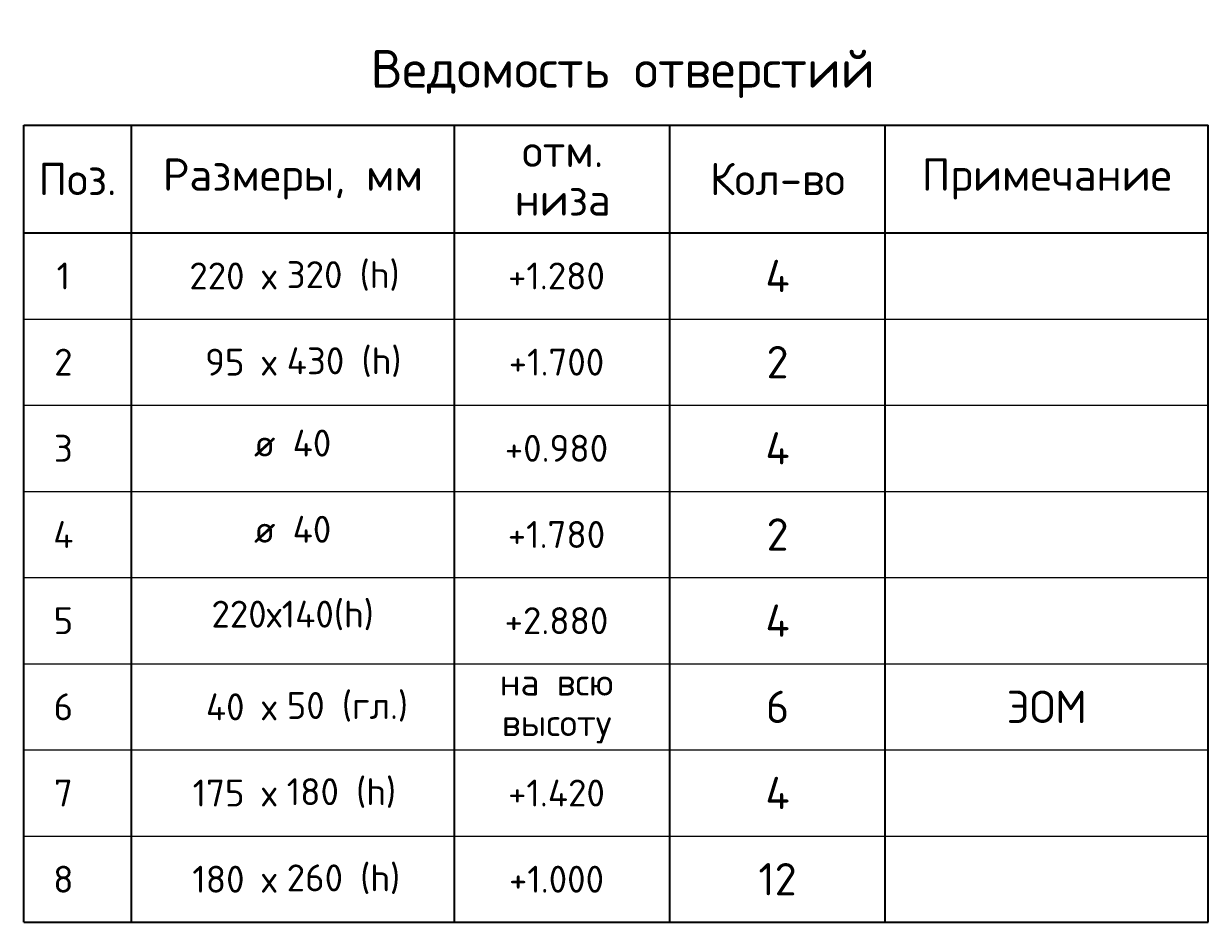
# Model space of a CAD drawing. Header units: millimetres. Extents: x 24180 to 116279, y -2337 to 52405.
# Tile 41 of 41: x 83582 to 94582, y 34354 to 42696. Entities that reach past the tile are written whole.
import ezdxf

# ---------------------------------------------------------------- set-up
doc = ezdxf.new("R2010")
doc.units = ezdxf.units.MM
doc.layers.add('Standard', color=7, linetype='Continuous', lineweight=25)
doc.styles.add('ARIAL', font='ARIAL.TTF')
doc.styles.add('ISOCPEUR', font='ISOCPEUR')

msp = doc.modelspace()

# ---------------------------------------------------------------- linework, layer by layer
at = {"layer": 'Standard', "color": 7, "linetype": 'Continuous', "lineweight": 35, "transparency": 33554687}
for p, q in [((83582.3, 41754.4), (94582.3, 41754.4)), ((83582.3, 40754.4), (83582.3, 41754.4)), ((84582.3, 40754.4), (84582.3, 41754.4)), ((87582.3, 40754.4), (87582.3, 41754.4)), ((89582.3, 40754.4), (89582.3, 41754.4)), ((91582.3, 40754.4), (91582.3, 41754.4)), ((94582.3, 40754.4), (94582.3, 41754.4)), ((83582.3, 40754.4), (94582.3, 40754.4)), ((83582.3, 39954.4), (83582.3, 40754.4)), ((84582.3, 39954.4), (84582.3, 40754.4)), ((87582.3, 39954.4), (87582.3, 40754.4)), ((89582.3, 39954.4), (89582.3, 40754.4)), ((91582.3, 39954.4), (91582.3, 40754.4)), ((94582.3, 39954.4), (94582.3, 40754.4)), ((83582.3, 39154.4), (83582.3, 39954.4)), ((84582.3, 39154.4), (84582.3, 39954.4)), ((87582.3, 39154.4), (87582.3, 39954.4)), ((89582.3, 39154.4), (89582.3, 39954.4)), ((91582.3, 39154.4), (91582.3, 39954.4)), ((94582.3, 39154.4), (94582.3, 39954.4)), ((83582.3, 38354.4), (83582.3, 39154.4)), ((84582.3, 38354.4), (84582.3, 39154.4)), ((87582.3, 38354.4), (87582.3, 39154.4)), ((89582.3, 38354.4), (89582.3, 39154.4)), ((91582.3, 38354.4), (91582.3, 39154.4)), ((94582.3, 38354.4), (94582.3, 39154.4)), ((83582.3, 34354.4), (83582.3, 38354.4)), ((84582.3, 34354.4), (84582.3, 38354.4)), ((87582.3, 34354.4), (87582.3, 38354.4)), ((89582.3, 34354.4), (89582.3, 38354.4)), ((91582.3, 34354.4), (91582.3, 38354.4)), ((94582.3, 34354.4), (94582.3, 38354.4)), ((83582.3, 34354.4), (94582.3, 34354.4))]:
    msp.add_line(p, q, dxfattribs=at)
at = {"layer": 'Standard', "color": 7, "linetype": 'Continuous', "lineweight": 13, "transparency": 33554687}
for p, q in [((83582.3, 39954.4), (94582.3, 39954.4)), ((83582.3, 39154.4), (94582.3, 39154.4)), ((83582.3, 38354.4), (94582.3, 38354.4)), ((83582.3, 37554.4), (94582.3, 37554.4)), ((83582.3, 36754.4), (94582.3, 36754.4)), ((83582.3, 35954.4), (94582.3, 35954.4)), ((83582.3, 35154.4), (94582.3, 35154.4)), ((83582.3, 34354.4), (94582.3, 34354.4))]:
    msp.add_line(p, q, dxfattribs=at)

# ---------------------------------------------------------------- texts
at = {"layer": 'Standard', "color": 7, "linetype": 'Continuous', "lineweight": 35, "transparency": 33554687}
for s, insert, char_height, width, attachment_point, style in [('\\A1;{\\fISOCPEUR|i0|b0;\\H350.000000;\\W1.000000;\\C7;Ведомость отверстий}\\P', (86804.8, 42229.4), 105, 5002.5, 4, 'ISOCPEUR'), ('\\A1;{\\fISOCPEUR|i0|b0;\\H300.000000;\\W1.000000;\\C7;Размеры, мм}\\P', (86082.3, 41254.4), 90, 2486.25, 5, 'ISOCPEUR'), ('\\A1;{\\fISOCPEUR|i0|b0;\\H300.000000;\\W1.000000;\\C7;Поз.}\\P', (84082.3, 41254.4), 90, 873.679, 5, 'ISOCPEUR'), ('\\A1;{\\fISOCPEUR|i0|b0;\\H300.000000;\\W1.000000;\\C7;Кол-во}\\P', (90582.3, 41254.4), 90, 1433.333, 5, 'ISOCPEUR'), ('\\A1;{\\fISOCPEUR|i0|b0;\\H300.000000;\\W1.000000;\\C7;Примечание}\\P', (93082.3, 41254.4), 90, 2336, 5, 'ISOCPEUR'), ('}\\P', (93082.3, 40354.4), 90, 103.91, 5, 'ARIAL'), ('}\\P', (93082.3, 39554.4), 90, 103.91, 5, 'ARIAL'), ('}\\P', (93082.3, 38754.4), 90, 103.91, 5, 'ARIAL'), ('}\\P', (93082.3, 37954.4), 90, 103.91, 5, 'ARIAL'), ('\\A1;{\\fISOCPEUR|i0|b0;\\H300.000000;\\W1.000000;\\C7;ЭОМ}\\P', (93082.3, 36354.4), 90, 888.889, 5, 'ISOCPEUR')]:
    msp.add_mtext(s, dxfattribs=dict(at, insert=insert, char_height=char_height, width=width, attachment_point=attachment_point, style=style))
at = {"layer": 'Standard', "color": 7, "linetype": 'Continuous', "lineweight": 35, "transparency": 33554687, "insert": (88587.5, 41666.1), "char_height": 300, "width": 1000.788, "attachment_point": 2, "line_spacing_factor": 0.903614, "style": 'ARIAL'}
msp.add_mtext('\\A1;{\\fISOCPEUR|i0|b0;\\H300.000000;\\W1.000000;\\C7;отм.}\\P{\\fISOCPEUR|i0|b0;\\H300.000000;\\W1.000000;\\C7;низа}\\P', dxfattribs=at)
at = {"layer": 'Standard', "color": 7, "linetype": 'Continuous', "lineweight": 50, "transparency": 33554687, "char_height": 75, "style": 'ISOCPEUR'}
for s, insert, width, attachment_point in [('\\A1;{\\fISOCPEUR|i0|b0;\\H250.000000;\\W1.000000;\\C7;  220 х}\\P', (85931.7, 40354.4), 1269.792, 6), ('\\A1;{\\fISOCPEUR|i0|b0;\\H250.000000;\\W1.000000;\\C7;320 (h)}\\P', (86024.5, 40354.4), 1169.318, 4), ('\\A1;{\\fISOCPEUR|i0|b0;\\H250.000000;\\W1.000000;\\C7;+1.280}\\P', (88529.8, 40354.4), 1012.5, 5), ('\\A1;{\\fISOCPEUR|i0|b0;\\H250.000000;\\W1.000000;\\C7;1}\\P', (83950.5, 40354.4), 194.444, 5), ('\\A1;{\\fISOCPEUR|i0|b0;\\H250.000000;\\W1.000000;\\C7;2}\\P', (83950.5, 39554.4), 272.222, 5), ('\\A1;{\\fISOCPEUR|i0|b0;\\H250.000000;\\W1.000000;\\C7;   95 х}\\P', (85931.7, 39554.4), 1244.681, 6), ('\\A1;{\\fISOCPEUR|i0|b0;\\H250.000000;\\W1.000000;\\C7;430 (h)}\\P', (86024.5, 39554.4), 1194.444, 4), ('\\A1;{\\fISOCPEUR|i0|b0;\\H250.000000;\\W1.000000;\\C7;+1.700}\\P', (88529.8, 39554.4), 1012.5, 5), ('\\A1;{\\fISOCPEUR|i0|b0;\\H250.000000;\\W1.000000;\\C7;3}\\P', (83950.5, 38754.4), 272.222, 5), ('\\A1;{\\fISOCPEUR|i0|b0;\\H250.000000;\\W1.000000;\\C7;+0.980}\\P', (88529.8, 38754.4), 1068.75, 5), ('\\A1;{\\fISOCPEUR|i0|b0;\\H250.000000;\\W1.000000;\\C7;4}\\P', (83950.5, 37954.4), 300, 5), ('\\A1;{\\fISOCPEUR|i0|b0;\\H250.000000;\\W1.000000;\\C7;+1.780}\\P', (88529.8, 37954.4), 1012.5, 5), ('\\A1;{\\fISOCPEUR|i0|b0;\\H250.000000;\\W1.000000;\\C7;5}\\P', (83950.5, 37154.4), 272.222, 5), ('\\A1;{\\fISOCPEUR|i0|b0;\\H250.000000;\\W1.000000;\\C7;+2.880}\\P', (88529.8, 37154.4), 1068.75, 5), ('\\A1;{\\fISOCPEUR|i0|b0;\\H250.000000;\\W1.000000;\\C7;6}\\P', (83950.5, 36354.4), 272.222, 5), ('\\A1;{\\fISOCPEUR|i0|b0;\\H250.000000;\\W1.000000;\\C7; 40 х}\\P', (85931.7, 36354.4), 968.056, 6), ('\\A1;{\\fISOCPEUR|i0|b0;\\H250.000000;\\W1.000000;\\C7;50 (гл.)}\\P', (86024.5, 36354.4), 1244.681, 4), ('\\A1;{\\fISOCPEUR|i0|b0;\\H250.000000;\\W1.000000;\\C7;7}\\P', (83950.5, 35554.4), 272.222, 5), ('\\A1;{\\fISOCPEUR|i0|b0;\\H250.000000;\\W1.000000;\\C7;  175 х}\\P', (85931.7, 35554.4), 1214.583, 6), ('\\A1;{\\fISOCPEUR|i0|b0;\\H250.000000;\\W1.000000;\\C7;180 (h)}\\P', (86024.5, 35554.4), 1113.636, 4), ('\\A1;{\\fISOCPEUR|i0|b0;\\H250.000000;\\W1.000000;\\C7;+1.420}\\P', (88529.8, 35554.4), 1037.805, 5), ('\\A1;{\\fISOCPEUR|i0|b0;\\H250.000000;\\W1.000000;\\C7;8}\\P', (83950.5, 34754.4), 272.222, 5), ('\\A1;{\\fISOCPEUR|i0|b0;\\H250.000000;\\W1.000000;\\C7;  180 х}\\P', (85931.7, 34754.4), 1214.583, 6), ('\\A1;{\\fISOCPEUR|i0|b0;\\H250.000000;\\W1.000000;\\C7;260 (h)}\\P', (86024.5, 34754.4), 1169.318, 4), ('\\A1;{\\fISOCPEUR|i0|b0;\\H250.000000;\\W1.000000;\\C7;+1.000}\\P', (88529.8, 34754.4), 1012.5, 5)]:
    msp.add_mtext(s, dxfattribs=dict(at, insert=insert, width=width, attachment_point=attachment_point))
at = {"layer": 'Standard', "color": 7, "linetype": 'Continuous', "lineweight": 13, "transparency": 33554687, "attachment_point": 5, "style": 'ISOCPEUR'}
for s, insert, char_height, width in [('\\A1;{\\fISOCPEUR|i0|b0;\\H300.000000;\\W1.000000;\\C7;4}\\P', (90582.3, 40354.4), 90, 360), ('\\A1;{\\fISOCPEUR|i0|b0;\\H300.000000;\\W1.000000;\\C7;2}\\P', (90582.3, 39554.4), 90, 326.667), ('\\A1;{\\fISOCPEUR|i0|b0;\\H250.000000;\\W1.000000;\\C7;ø 40}\\P', (86079.5, 38802.7), 75, 867.188), ('\\A1;{\\fISOCPEUR|i0|b0;\\H300.000000;\\W1.000000;\\C7;4}\\P', (90582.3, 38754.4), 90, 360), ('\\A1;{\\fISOCPEUR|i0|b0;\\H250.000000;\\W1.000000;\\C7;ø 40}\\P', (86079.5, 38002.7), 75, 867.188), ('\\A1;{\\fISOCPEUR|i0|b0;\\H300.000000;\\W1.000000;\\C7;2}\\P', (90582.3, 37954.4), 90, 326.667), ('\\A1;{\\fISOCPEUR|i0|b0;\\H250.000000;\\W1.000000;\\C7;220х140(h)}\\P', (86079.5, 37202.7), 75, 1692.537), ('\\A1;{\\fISOCPEUR|i0|b0;\\H300.000000;\\W1.000000;\\C7;4}\\P', (90582.3, 37154.4), 90, 360), ('\\A1;{\\fISOCPEUR|i0|b0;\\H300.000000;\\W1.000000;\\C7;6}\\P', (90582.3, 36354.4), 90, 326.667), ('\\A1;{\\fISOCPEUR|i0|b0;\\H300.000000;\\W1.000000;\\C7;4}\\P', (90582.3, 35554.4), 90, 360), ('\\A1;{\\fISOCPEUR|i0|b0;\\H300.000000;\\W1.000000;\\C7;12}\\P', (90582.3, 34754.4), 90, 472.5)]:
    msp.add_mtext(s, dxfattribs=dict(at, insert=insert, char_height=char_height, width=width))
at = {"layer": 'Standard', "color": 7, "linetype": 'Continuous', "lineweight": 50, "transparency": 33554687, "insert": (88529.8, 36709.4), "char_height": 250, "width": 1219.732, "attachment_point": 2, "line_spacing_factor": 0.903614, "style": 'ARIAL'}
msp.add_mtext('\\A1;{\\fISOCPEUR|i0|b0;\\H250.000000;\\W1.000000;\\C7;на всю}\\P{\\fISOCPEUR|i0|b0;\\H250.000000;\\W1.000000;\\C7;высоту}\\P', dxfattribs=at)

doc.saveas('drawing.dxf')
